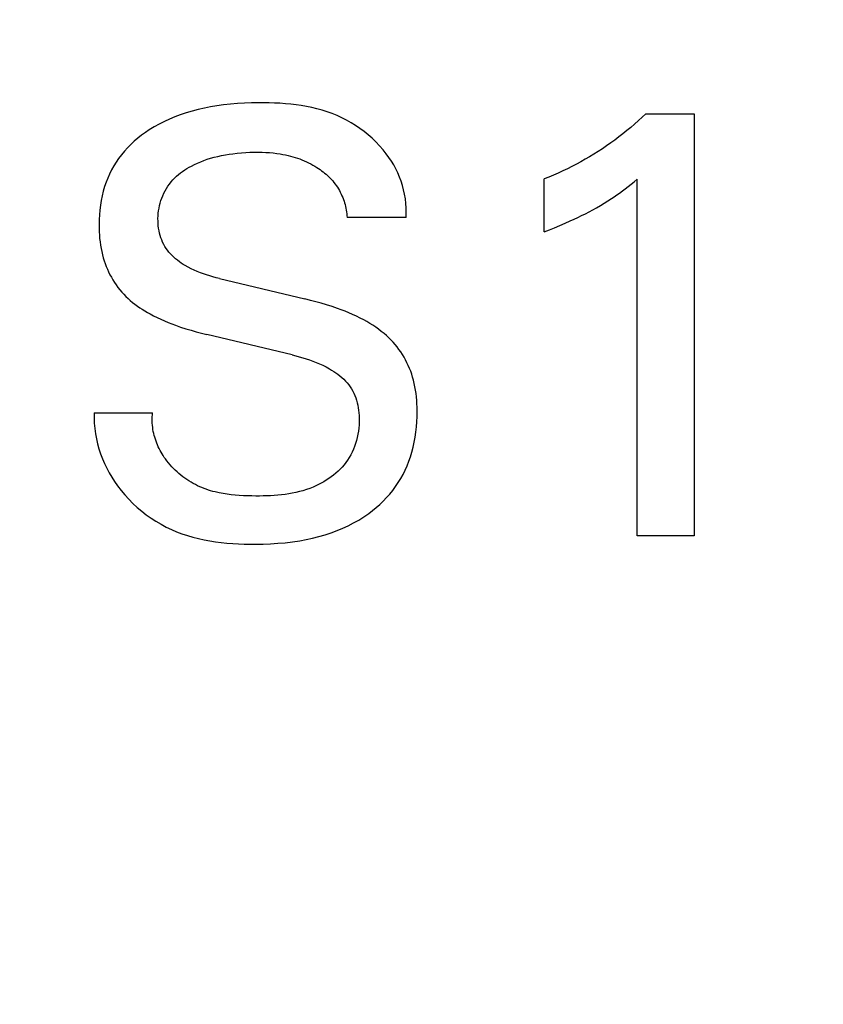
# Model space of a CAD drawing. Extents: x 0 to 841, y 0 to 594.
# Tile 51 of 65: x 304.48 to 307.51, y 524.39 to 528.1. Entities that reach past the tile are written whole.
import ezdxf
from ezdxf.enums import TextEntityAlignment as Align

# ---------------------------------------------------------------- set-up
doc = ezdxf.new("R2010")
doc.units = 0
doc.header["$LTSCALE"] = 46.255
doc.layers.add('10000_FRONT', color=7, linetype='CONTINUOUS')
doc.layers.add('10100_DIM_FRONT', color=7, linetype='CONTINUOUS')
doc.dimstyles.get("Standard").update_dxf_attribs({"dimtxt": 2.5, "dimasz": 2.5, "dimexe": 1.25, "dimexo": 0.625, "dimtad": 1, "dimcen": 2.5, "dimazin": 3, "dimtfac": 1, "dimtmove": 0, "dimatfit": 3})

# ---------------------------------------------------------------- blocks, each defined once
blk = doc.blocks.new('*D0')
at = {"layer": '10100_DIM_FRONT', "color": 7, "linetype": 'CONTINUOUS'}
for p, q in [((300.0881, 565.1891), (300.0881, 261.9906)), ((349.8381, 565.1891), (349.8381, 261.9906)), ((300.0881, 263.9906), (324.9631, 263.9906)), ((349.8381, 263.9906), (324.9631, 263.9906))]:
    blk.add_line(p, q, dxfattribs=at)
for points in [[(303.5881, 264.4906), (300.0881, 263.9906), (303.5881, 263.4906)], [(346.3381, 263.4906), (349.8381, 263.9906), (346.3381, 264.4906)]]:
    blk.add_solid(points, dxfattribs=at)
blk.add_text('49.8', height=3.5, dxfattribs=at).set_placement((323.5001, 264.8656), (333.7501, 264.8656), align=Align.FIT)

msp = doc.modelspace()

# ---------------------------------------------------------------- linework, layer by layer
at = {"layer": '10000_FRONT', "color": 7, "linetype": 'CONTINUOUS'}
for p, q in [((305.1808, 527.7711), (305.1578, 527.7658)), ((305.2039, 527.7756), (305.1808, 527.7711)), ((305.2272, 527.7795), (305.2039, 527.7756)), ((305.2532, 527.7831), (305.2272, 527.7795)), ((305.2794, 527.7859), (305.2532, 527.7831)), ((305.3056, 527.788), (305.2794, 527.7859)), ((305.3319, 527.7895), (305.3056, 527.788)), ((305.3583, 527.7905), (305.3319, 527.7895)), ((305.3848, 527.7909), (305.3583, 527.7905)), ((305.405, 527.7909), (305.3848, 527.7909)), ((305.4252, 527.7906), (305.405, 527.7909)), ((305.4454, 527.7899), (305.4252, 527.7906)), ((305.4656, 527.789), (305.4454, 527.7899)), ((305.4858, 527.7876), (305.4656, 527.789)), ((305.506, 527.7857), (305.4858, 527.7876)), ((305.526, 527.7834), (305.506, 527.7857)), ((305.546, 527.7805), (305.526, 527.7834)), ((305.5658, 527.7771), (305.546, 527.7805)), ((305.5855, 527.7731), (305.5658, 527.7771)), ((305.605, 527.7685), (305.5855, 527.7731)), ((305.6243, 527.7632), (305.605, 527.7685)), ((305.0697, 527.7379), (305.0497, 527.7296)), ((305.09, 527.7455), (305.0697, 527.7379)), ((305.1123, 527.753), (305.09, 527.7455)), ((305.135, 527.7598), (305.1123, 527.753)), ((305.1578, 527.7658), (305.135, 527.7598)), ((305.6434, 527.7572), (305.6243, 527.7632)), ((305.6623, 527.7504), (305.6434, 527.7572)), ((305.6809, 527.7429), (305.6623, 527.7504)), ((305.6988, 527.7347), (305.6809, 527.7429)), ((305.7164, 527.7258), (305.6988, 527.7347)), ((306.8303, 527.7368), (306.8162, 527.7237)), ((306.8442, 527.75), (306.8303, 527.7368)), ((306.8442, 527.75), (307.0256, 527.75)), ((307.0256, 527.75), (307.0256, 526.1591)), ((304.9917, 527.7002), (304.9732, 527.6888)), ((305.0106, 527.7107), (304.9917, 527.7002)), ((305.03, 527.7205), (305.0106, 527.7107)), ((305.0497, 527.7296), (305.03, 527.7205)), ((305.7336, 527.7161), (305.7164, 527.7258)), ((305.7505, 527.7057), (305.7336, 527.7161)), ((305.7669, 527.6946), (305.7505, 527.7057)), ((305.7828, 527.6828), (305.7669, 527.6946)), ((306.7873, 527.6984), (306.7725, 527.6861)), ((306.8018, 527.7109), (306.7873, 527.6984)), ((306.8162, 527.7237), (306.8018, 527.7109)), ((304.9301, 527.6577), (304.9166, 527.6462)), ((304.9441, 527.6686), (304.9301, 527.6577)), ((304.9584, 527.679), (304.9441, 527.6686)), ((304.9732, 527.6888), (304.9584, 527.679)), ((305.7982, 527.6704), (305.7828, 527.6828)), ((305.8131, 527.6573), (305.7982, 527.6704)), ((305.8273, 527.6435), (305.8131, 527.6573)), ((306.7424, 527.6622), (306.727, 527.6506)), ((306.7575, 527.674), (306.7424, 527.6622)), ((306.7725, 527.6861), (306.7575, 527.674)), ((304.8911, 527.6217), (304.8792, 527.6086)), ((304.9036, 527.6342), (304.8911, 527.6217)), ((304.9166, 527.6462), (304.9036, 527.6342)), ((305.841, 527.6292), (305.8273, 527.6435)), ((305.8539, 527.6143), (305.841, 527.6292)), ((306.6961, 527.6286), (306.6804, 527.6179)), ((306.7116, 527.6395), (306.6961, 527.6286)), ((306.727, 527.6506), (306.7116, 527.6395)), ((304.868, 527.5949), (304.8578, 527.5813)), ((304.8792, 527.6086), (304.868, 527.5949)), ((305.2039, 527.5817), (305.2177, 527.5856)), ((305.2177, 527.5856), (305.2316, 527.589)), ((305.2316, 527.589), (305.2456, 527.5921)), ((305.2456, 527.5921), (305.2598, 527.5948)), ((305.2598, 527.5948), (305.2739, 527.5971)), ((305.2739, 527.5971), (305.2882, 527.5991)), ((305.2882, 527.5991), (305.3042, 527.601)), ((305.3042, 527.601), (305.3203, 527.6025)), ((305.3203, 527.6025), (305.3364, 527.6037)), ((305.3364, 527.6037), (305.3525, 527.6044)), ((305.3525, 527.6044), (305.3686, 527.6048)), ((305.3686, 527.6048), (305.3848, 527.6049)), ((305.3848, 527.6049), (305.3985, 527.6046)), ((305.3985, 527.6046), (305.4122, 527.6041)), ((305.4122, 527.6041), (305.4259, 527.6033)), ((305.4259, 527.6033), (305.4395, 527.6021)), ((305.4395, 527.6021), (305.4531, 527.6005)), ((305.4531, 527.6005), (305.4667, 527.5985)), ((305.4667, 527.5985), (305.4767, 527.5967)), ((305.4767, 527.5967), (305.4866, 527.5947)), ((305.4866, 527.5947), (305.4965, 527.5925)), ((305.4965, 527.5925), (305.5053, 527.5902)), ((305.5053, 527.5902), (305.5141, 527.5878)), ((305.5141, 527.5878), (305.5228, 527.5851)), ((305.5228, 527.5851), (305.5314, 527.5823)), ((305.8661, 527.5988), (305.8539, 527.6143)), ((305.8759, 527.5852), (305.8661, 527.5988)), ((305.8852, 527.5711), (305.8759, 527.5852)), ((306.6322, 527.5875), (306.6158, 527.5779)), ((306.6484, 527.5974), (306.6322, 527.5875)), ((306.6645, 527.6075), (306.6484, 527.5974)), ((306.6804, 527.6179), (306.6645, 527.6075)), ((304.8393, 527.5528), (304.8311, 527.5379)), ((304.8482, 527.5673), (304.8393, 527.5528)), ((304.8578, 527.5813), (304.8482, 527.5673)), ((305.1149, 527.5431), (305.1234, 527.548)), ((305.1234, 527.548), (305.1319, 527.5527)), ((305.1319, 527.5527), (305.1435, 527.5586)), ((305.1435, 527.5586), (305.1553, 527.564)), ((305.1553, 527.564), (305.1672, 527.569)), ((305.1672, 527.569), (305.1793, 527.5736)), ((305.1793, 527.5736), (305.1915, 527.5779)), ((305.1915, 527.5779), (305.2039, 527.5817)), ((305.5314, 527.5823), (305.54, 527.5792)), ((305.54, 527.5792), (305.5484, 527.5759)), ((305.5484, 527.5759), (305.5568, 527.5724)), ((305.5568, 527.5724), (305.5651, 527.5688)), ((305.5651, 527.5688), (305.5732, 527.5648)), ((305.5732, 527.5648), (305.5813, 527.5607)), ((305.5813, 527.5607), (305.5892, 527.5564)), ((305.5892, 527.5564), (305.5971, 527.5518)), ((305.5971, 527.5518), (305.6048, 527.5471)), ((305.6048, 527.5471), (305.6107, 527.5432)), ((305.8939, 527.5566), (305.8852, 527.5711)), ((305.9019, 527.5418), (305.8939, 527.5566)), ((306.5655, 527.5507), (306.5484, 527.5422)), ((306.5824, 527.5595), (306.5655, 527.5507)), ((306.5992, 527.5686), (306.5824, 527.5595)), ((306.6158, 527.5779), (306.5992, 527.5686)), ((304.8235, 527.5226), (304.8166, 527.507)), ((304.8311, 527.5379), (304.8235, 527.5226)), ((305.0687, 527.5075), (305.0758, 527.5142)), ((305.0758, 527.5142), (305.0831, 527.5205)), ((305.0831, 527.5205), (305.0907, 527.5266)), ((305.0907, 527.5266), (305.0986, 527.5324)), ((305.0986, 527.5324), (305.1067, 527.5379)), ((305.1067, 527.5379), (305.1149, 527.5431)), ((305.6107, 527.5432), (305.6166, 527.5391)), ((305.6166, 527.5391), (305.6224, 527.535)), ((305.6224, 527.535), (305.6281, 527.5306)), ((305.6281, 527.5306), (305.6337, 527.5262)), ((305.6337, 527.5262), (305.6391, 527.5216)), ((305.6391, 527.5216), (305.6445, 527.5169)), ((305.6445, 527.5169), (305.6496, 527.512)), ((305.6496, 527.512), (305.6547, 527.5069)), ((305.9092, 527.5267), (305.9019, 527.5418)), ((305.9159, 527.5112), (305.9092, 527.5267)), ((305.9218, 527.4954), (305.9159, 527.5112)), ((306.4787, 527.511), (306.4609, 527.504)), ((306.4963, 527.5184), (306.4787, 527.511)), ((306.5138, 527.526), (306.4963, 527.5184)), ((306.5312, 527.534), (306.5138, 527.526)), ((306.5484, 527.5422), (306.5312, 527.534)), ((304.8048, 527.4751), (304.7997, 527.4578)), ((304.8104, 527.4912), (304.8048, 527.4751)), ((304.8166, 527.507), (304.8104, 527.4912)), ((305.0377, 527.4679), (305.0432, 527.4765)), ((305.0432, 527.4765), (305.0491, 527.4848)), ((305.0491, 527.4848), (305.0553, 527.4928)), ((305.0553, 527.4928), (305.062, 527.5004)), ((305.062, 527.5004), (305.0687, 527.5075)), ((305.6547, 527.5069), (305.6595, 527.5018)), ((305.6595, 527.5018), (305.6642, 527.4964)), ((305.6642, 527.4964), (305.6689, 527.4908)), ((305.6689, 527.4908), (305.6734, 527.4849)), ((305.6734, 527.4849), (305.6777, 527.479)), ((305.6777, 527.479), (305.6818, 527.4729)), ((305.6818, 527.4729), (305.6857, 527.4666)), ((305.927, 527.4793), (305.9218, 527.4954)), ((305.9314, 527.4629), (305.927, 527.4793)), ((306.4609, 527.3044), (306.4609, 527.504)), ((306.7663, 527.4669), (306.7769, 527.4751)), ((306.7769, 527.4751), (306.7885, 527.4843)), ((306.7885, 527.4843), (306.7999, 527.4935)), ((306.7999, 527.4935), (306.8113, 527.5028)), ((306.8113, 526.1591), (306.8113, 527.5028)), ((304.7954, 527.4402), (304.7918, 527.4225)), ((304.7997, 527.4578), (304.7954, 527.4402)), ((305.02, 527.4313), (305.0238, 527.4407)), ((305.0238, 527.4407), (305.028, 527.45)), ((305.028, 527.45), (305.0327, 527.4591)), ((305.0327, 527.4591), (305.0377, 527.4679)), ((305.6857, 527.4666), (305.6894, 527.4602)), ((305.6894, 527.4602), (305.6929, 527.4538)), ((305.6929, 527.4538), (305.6961, 527.4472)), ((305.6961, 527.4472), (305.6992, 527.4405)), ((305.6992, 527.4405), (305.702, 527.4337)), ((305.9351, 527.4462), (305.9314, 527.4629)), ((305.9379, 527.4292), (305.9351, 527.4462)), ((306.7149, 527.4303), (306.725, 527.437)), ((306.725, 527.437), (306.7349, 527.4439)), ((306.7349, 527.4439), (306.7448, 527.4509)), ((306.7448, 527.4509), (306.7556, 527.4589)), ((306.7556, 527.4589), (306.7663, 527.4669)), ((304.7889, 527.4046), (304.7866, 527.3867)), ((304.7918, 527.4225), (304.7889, 527.4046)), ((305.0098, 527.3938), (305.0117, 527.4034)), ((305.0117, 527.4034), (305.0141, 527.4128)), ((305.0141, 527.4128), (305.0168, 527.4221)), ((305.0168, 527.4221), (305.02, 527.4313)), ((305.702, 527.4337), (305.7045, 527.4271)), ((305.7045, 527.4271), (305.7069, 527.4205)), ((305.7069, 527.4205), (305.709, 527.4138)), ((305.709, 527.4138), (305.7109, 527.4071)), ((305.7109, 527.4071), (305.7125, 527.4003)), ((305.7125, 527.4003), (305.714, 527.3935)), ((305.9399, 527.4119), (305.9379, 527.4292)), ((305.9409, 527.3945), (305.9399, 527.4119)), ((306.6583, 527.3956), (306.6727, 527.4039)), ((306.6727, 527.4039), (306.6869, 527.4125)), ((306.6869, 527.4125), (306.701, 527.4212)), ((306.701, 527.4212), (306.7149, 527.4303)), ((304.7851, 527.3686), (304.7841, 527.3505)), ((304.7866, 527.3867), (304.7851, 527.3686)), ((305.006, 527.355), (305.0063, 527.3648)), ((305.0063, 527.3648), (305.0071, 527.3746)), ((305.0071, 527.3746), (305.0082, 527.3842)), ((305.0082, 527.3842), (305.0098, 527.3938)), ((305.714, 527.3935), (305.7153, 527.3866)), ((305.7153, 527.3866), (305.7163, 527.3797)), ((305.7163, 527.3797), (305.7172, 527.3728)), ((305.7172, 527.3728), (305.7178, 527.3658)), ((305.7178, 527.3658), (305.7182, 527.3588)), ((305.9404, 527.3588), (305.9411, 527.3768)), ((305.9411, 527.3768), (305.9409, 527.3945)), ((306.5877, 527.3589), (306.6019, 527.3658)), ((306.6019, 527.3658), (306.616, 527.3729)), ((306.616, 527.3729), (306.63, 527.3801)), ((306.63, 527.3801), (306.6438, 527.3876)), ((306.6438, 527.3876), (306.6583, 527.3956)), ((304.7839, 527.3399), (304.7838, 527.3293)), ((304.7838, 527.3293), (304.784, 527.3168)), ((304.7841, 527.3505), (304.7839, 527.3399)), ((305.0061, 527.3452), (305.006, 527.355)), ((305.0065, 527.3361), (305.0061, 527.3452)), ((305.0072, 527.327), (305.0065, 527.3361)), ((305.0084, 527.3179), (305.0072, 527.327)), ((305.9404, 527.3588), (305.7182, 527.3588)), ((306.5004, 527.3203), (306.5201, 527.3285)), ((306.5201, 527.3285), (306.5397, 527.3369)), ((306.5397, 527.3369), (306.5592, 527.3456)), ((306.5592, 527.3456), (306.5735, 527.3522)), ((306.5735, 527.3522), (306.5877, 527.3589)), ((304.784, 527.3168), (304.7844, 527.3043)), ((304.7844, 527.3043), (304.7852, 527.2917)), ((304.7852, 527.2917), (304.7862, 527.2793)), ((305.0099, 527.3088), (305.0084, 527.3179)), ((305.0118, 527.2999), (305.0099, 527.3088)), ((305.0141, 527.2911), (305.0118, 527.2999)), ((305.0168, 527.2824), (305.0141, 527.2911)), ((306.4609, 527.3044), (306.4807, 527.3123)), ((306.4807, 527.3123), (306.5004, 527.3203)), ((304.7862, 527.2793), (304.7876, 527.2668)), ((304.7876, 527.2668), (304.7894, 527.2545)), ((304.7894, 527.2545), (304.7915, 527.2421)), ((305.0199, 527.2739), (305.0168, 527.2824)), ((305.0234, 527.2655), (305.0199, 527.2739)), ((305.0274, 527.2574), (305.0234, 527.2655)), ((305.0318, 527.2496), (305.0274, 527.2574)), ((305.0365, 527.2422), (305.0318, 527.2496)), ((304.7915, 527.2421), (304.794, 527.2299)), ((304.794, 527.2299), (304.7969, 527.2177)), ((304.7969, 527.2177), (304.7999, 527.2067)), ((305.0416, 527.235), (305.0365, 527.2422)), ((305.0471, 527.2282), (305.0416, 527.235)), ((305.0529, 527.2215), (305.0471, 527.2282)), ((305.0591, 527.2152), (305.0529, 527.2215)), ((305.0656, 527.209), (305.0591, 527.2152)), ((304.7999, 527.2067), (304.8032, 527.1958)), ((304.8032, 527.1958), (304.8069, 527.185)), ((304.8069, 527.185), (304.8109, 527.1743)), ((305.0723, 527.2032), (305.0656, 527.209)), ((305.0792, 527.1975), (305.0723, 527.2032)), ((305.0864, 527.1921), (305.0792, 527.1975)), ((305.0937, 527.187), (305.0864, 527.1921)), ((305.1012, 527.1821), (305.0937, 527.187)), ((305.1089, 527.1774), (305.1012, 527.1821)), ((305.1199, 527.1712), (305.1089, 527.1774)), ((304.8109, 527.1743), (304.8153, 527.1638)), ((304.8153, 527.1638), (304.82, 527.1534)), ((304.82, 527.1534), (304.825, 527.1431)), ((304.825, 527.1431), (304.8305, 527.1331)), ((305.131, 527.1653), (305.1199, 527.1712)), ((305.1424, 527.16), (305.131, 527.1653)), ((305.1539, 527.1549), (305.1424, 527.16)), ((305.1655, 527.1503), (305.1539, 527.1549)), ((305.1773, 527.146), (305.1655, 527.1503)), ((305.1892, 527.142), (305.1773, 527.146)), ((305.2011, 527.1383), (305.1892, 527.142)), ((305.2131, 527.1349), (305.2011, 527.1383)), ((304.8305, 527.1331), (304.8362, 527.1232)), ((304.8362, 527.1232), (304.8423, 527.1137)), ((304.8423, 527.1137), (304.8486, 527.1043)), ((304.8486, 527.1043), (304.8553, 527.0952)), ((305.2252, 527.1316), (305.2131, 527.1349)), ((305.2374, 527.1286), (305.2252, 527.1316)), ((305.2374, 527.1286), (305.5594, 527.0515)), ((304.8553, 527.0952), (304.8624, 527.0863)), ((304.8624, 527.0863), (304.8697, 527.0777)), ((304.8697, 527.0777), (304.8773, 527.0693)), ((304.8773, 527.0693), (304.8852, 527.0612)), ((304.8852, 527.0612), (304.8933, 527.0534)), ((304.8933, 527.0534), (304.9017, 527.0459)), ((304.9017, 527.0459), (304.9104, 527.0386)), ((304.9104, 527.0386), (304.9192, 527.0317)), ((304.9192, 527.0317), (304.9283, 527.025)), ((305.58, 527.0464), (305.5594, 527.0515)), ((305.6006, 527.0411), (305.58, 527.0464)), ((305.6211, 527.0353), (305.6006, 527.0411)), ((305.6414, 527.0293), (305.6211, 527.0353)), ((305.6617, 527.0228), (305.6414, 527.0293)), ((304.9283, 527.025), (304.9375, 527.0186)), ((304.9375, 527.0186), (304.9469, 527.0125)), ((304.9469, 527.0125), (304.9565, 527.0065)), ((304.9565, 527.0065), (304.9662, 527.0008)), ((304.9662, 527.0008), (304.9761, 526.9953)), ((304.9761, 526.9953), (304.9894, 526.9883)), ((305.6818, 527.0159), (305.6617, 527.0228)), ((305.6963, 527.0105), (305.6818, 527.0159)), ((305.7108, 527.005), (305.6963, 527.0105)), ((305.7252, 526.9991), (305.7108, 527.005)), ((305.7394, 526.9929), (305.7252, 526.9991)), ((305.7535, 526.9864), (305.7394, 526.9929)), ((304.9894, 526.9883), (305.0028, 526.9816)), ((305.0028, 526.9816), (305.0164, 526.9752)), ((305.0164, 526.9752), (305.0302, 526.9692)), ((305.0302, 526.9692), (305.044, 526.9634)), ((305.044, 526.9634), (305.058, 526.9579)), ((305.058, 526.9579), (305.0721, 526.9526)), ((305.0721, 526.9526), (305.0914, 526.9458)), ((305.7674, 526.9796), (305.7535, 526.9864)), ((305.7812, 526.9724), (305.7674, 526.9796)), ((305.7927, 526.966), (305.7812, 526.9724)), ((305.804, 526.9593), (305.7927, 526.966)), ((305.8152, 526.9523), (305.804, 526.9593)), ((305.8262, 526.9451), (305.8152, 526.9523)), ((305.0914, 526.9458), (305.1108, 526.9395)), ((305.1108, 526.9395), (305.1304, 526.9335)), ((305.1304, 526.9335), (305.1501, 526.9279)), ((305.1501, 526.9279), (305.1699, 526.9226)), ((305.1699, 526.9226), (305.1897, 526.9177)), ((305.5118, 526.8406), (305.1897, 526.9177)), ((305.8369, 526.9374), (305.8262, 526.9451)), ((305.8474, 526.9295), (305.8369, 526.9374)), ((305.8576, 526.9211), (305.8474, 526.9295)), ((305.8665, 526.9134), (305.8576, 526.9211)), ((305.8751, 526.9054), (305.8665, 526.9134)), ((305.8834, 526.8971), (305.8751, 526.9054)), ((305.8914, 526.8886), (305.8834, 526.8971)), ((305.8992, 526.8798), (305.8914, 526.8886)), ((305.9066, 526.8707), (305.8992, 526.8798)), ((305.5118, 526.8406), (305.525, 526.8374)), ((305.9137, 526.8614), (305.9066, 526.8707)), ((305.9205, 526.8518), (305.9137, 526.8614)), ((305.9269, 526.842), (305.9205, 526.8518)), ((305.933, 526.832), (305.9269, 526.842)), ((305.525, 526.8374), (305.5381, 526.8339)), ((305.5381, 526.8339), (305.5511, 526.8302)), ((305.5511, 526.8302), (305.5641, 526.8262)), ((305.5641, 526.8262), (305.577, 526.822)), ((305.577, 526.822), (305.5898, 526.8174)), ((305.5898, 526.8174), (305.6024, 526.8124)), ((305.6024, 526.8124), (305.615, 526.8071)), ((305.615, 526.8071), (305.6274, 526.8014)), ((305.9387, 526.8217), (305.933, 526.832)), ((305.9441, 526.8112), (305.9387, 526.8217)), ((305.9491, 526.8006), (305.9441, 526.8112)), ((305.6274, 526.8014), (305.6396, 526.7952)), ((305.6396, 526.7952), (305.6516, 526.7886)), ((305.6516, 526.7886), (305.6599, 526.7837)), ((305.6599, 526.7837), (305.6681, 526.7785)), ((305.6681, 526.7785), (305.6761, 526.7731)), ((305.6761, 526.7731), (305.6839, 526.7675)), ((305.6839, 526.7675), (305.6914, 526.7616)), ((305.9537, 526.7898), (305.9491, 526.8006)), ((305.958, 526.7788), (305.9537, 526.7898)), ((305.9618, 526.7677), (305.958, 526.7788)), ((305.9654, 526.7565), (305.9618, 526.7677)), ((305.6914, 526.7616), (305.6988, 526.7554)), ((305.6988, 526.7554), (305.7058, 526.7489)), ((305.7058, 526.7489), (305.7125, 526.7422)), ((305.7125, 526.7422), (305.7189, 526.7352)), ((305.7189, 526.7352), (305.7249, 526.728)), ((305.9685, 526.7452), (305.9654, 526.7565)), ((305.9716, 526.7328), (305.9685, 526.7452)), ((305.9742, 526.7202), (305.9716, 526.7328)), ((305.7249, 526.728), (305.7304, 526.7204)), ((305.7304, 526.7204), (305.7356, 526.7126)), ((305.7356, 526.7126), (305.7402, 526.7045)), ((305.7402, 526.7045), (305.7444, 526.6961)), ((305.7444, 526.6961), (305.7481, 526.6875)), ((305.9764, 526.7076), (305.9742, 526.7202)), ((305.9782, 526.6949), (305.9764, 526.7076)), ((305.9797, 526.6822), (305.9782, 526.6949)), ((305.7481, 526.6875), (305.7514, 526.6786)), ((305.7514, 526.6786), (305.7542, 526.6696)), ((305.7542, 526.6696), (305.7567, 526.6604)), ((305.7567, 526.6604), (305.7588, 526.651)), ((305.9808, 526.6694), (305.9797, 526.6822)), ((305.9816, 526.6565), (305.9808, 526.6694)), ((305.9821, 526.6437), (305.9816, 526.6565)), ((304.7657, 526.6229), (304.7654, 526.6028)), ((304.7657, 526.6229), (304.9856, 526.6229)), ((304.9849, 526.6148), (304.9856, 526.6229)), ((305.7588, 526.651), (305.7605, 526.6416)), ((305.7605, 526.6416), (305.7618, 526.632)), ((305.7618, 526.632), (305.7628, 526.6224)), ((305.7628, 526.6224), (305.7635, 526.6127)), ((305.9824, 526.6308), (305.9821, 526.6437)), ((305.9822, 526.6081), (305.9824, 526.6195)), ((305.9824, 526.6195), (305.9824, 526.6308)), ((304.7654, 526.6028), (304.7661, 526.5828)), ((304.7661, 526.5828), (304.7678, 526.563)), ((304.9842, 526.5989), (304.9844, 526.6068)), ((304.9843, 526.591), (304.9842, 526.5989)), ((304.9846, 526.5831), (304.9843, 526.591)), ((304.9844, 526.6068), (304.9849, 526.6148)), ((304.9852, 526.5753), (304.9846, 526.5831)), ((305.7635, 526.6127), (305.764, 526.6007)), ((305.7639, 526.5888), (305.7635, 526.5768)), ((305.764, 526.6007), (305.7639, 526.5888)), ((305.9798, 526.5693), (305.9813, 526.5887)), ((305.9813, 526.5887), (305.9822, 526.6081)), ((304.7678, 526.563), (304.7705, 526.5435)), ((304.986, 526.5676), (304.9852, 526.5753)), ((304.9871, 526.5599), (304.986, 526.5676)), ((304.9884, 526.5524), (304.9871, 526.5599)), ((304.99, 526.5448), (304.9884, 526.5524)), ((304.9918, 526.5374), (304.99, 526.5448)), ((305.7611, 526.5531), (305.7592, 526.5414)), ((305.7625, 526.5649), (305.7611, 526.5531)), ((305.7635, 526.5768), (305.7625, 526.5649)), ((305.9749, 526.5307), (305.9777, 526.5499)), ((305.9777, 526.5499), (305.9798, 526.5693)), ((304.7705, 526.5435), (304.774, 526.5241)), ((304.774, 526.5241), (304.7784, 526.5051)), ((304.9938, 526.53), (304.9918, 526.5374)), ((304.996, 526.5227), (304.9938, 526.53)), ((304.9985, 526.5155), (304.996, 526.5227)), ((305.0011, 526.5084), (304.9985, 526.5155)), ((305.004, 526.5013), (305.0011, 526.5084)), ((305.7506, 526.5069), (305.7468, 526.4958)), ((305.754, 526.5183), (305.7506, 526.5069)), ((305.7568, 526.5298), (305.754, 526.5183)), ((305.7592, 526.5414), (305.7568, 526.5298)), ((305.9671, 526.4926), (305.9713, 526.5116)), ((305.9713, 526.5116), (305.9749, 526.5307)), ((304.7784, 526.5051), (304.7837, 526.4862)), ((304.7837, 526.4862), (304.7898, 526.4677)), ((305.0071, 526.4944), (305.004, 526.5013)), ((305.0104, 526.4875), (305.0071, 526.4944)), ((305.0138, 526.4807), (305.0104, 526.4875)), ((305.0175, 526.474), (305.0138, 526.4807)), ((305.0213, 526.4675), (305.0175, 526.474)), ((305.7377, 526.4742), (305.7324, 526.4638)), ((305.7425, 526.4849), (305.7377, 526.4742)), ((305.7468, 526.4958), (305.7425, 526.4849)), ((305.9568, 526.4567), (305.9621, 526.4738)), ((305.9621, 526.4738), (305.9671, 526.4926)), ((304.7898, 526.4677), (304.7967, 526.4495)), ((304.7967, 526.4495), (304.8043, 526.4316)), ((305.0253, 526.461), (305.0213, 526.4675)), ((305.0295, 526.4546), (305.0253, 526.461)), ((305.0339, 526.4484), (305.0295, 526.4546)), ((305.0395, 526.4409), (305.0339, 526.4484)), ((305.0453, 526.4335), (305.0395, 526.4409)), ((305.0513, 526.4264), (305.0453, 526.4335)), ((305.7139, 526.4349), (305.7071, 526.4262)), ((305.7203, 526.4439), (305.7139, 526.4349)), ((305.7266, 526.4537), (305.7203, 526.4439)), ((305.7324, 526.4638), (305.7266, 526.4537)), ((305.9443, 526.4231), (305.9509, 526.4398)), ((305.9509, 526.4398), (305.9568, 526.4567)), ((304.8043, 526.4316), (304.8128, 526.414)), ((304.8128, 526.414), (304.8219, 526.3968)), ((304.8219, 526.3968), (304.8318, 526.38)), ((305.0576, 526.4194), (305.0513, 526.4264)), ((305.0641, 526.4126), (305.0576, 526.4194)), ((305.0708, 526.406), (305.0641, 526.4126)), ((305.0776, 526.3996), (305.0708, 526.406)), ((305.0847, 526.3934), (305.0776, 526.3996)), ((305.6843, 526.4021), (305.676, 526.3947)), ((305.6923, 526.4098), (305.6843, 526.4021)), ((305.6999, 526.4179), (305.6923, 526.4098)), ((305.7071, 526.4262), (305.6999, 526.4179)), ((305.9291, 526.3905), (305.937, 526.4066)), ((305.937, 526.4066), (305.9443, 526.4231)), ((304.8318, 526.38), (304.8423, 526.3636)), ((304.8423, 526.3636), (304.8535, 526.3476)), ((305.0919, 526.3874), (305.0847, 526.3934)), ((305.0993, 526.3816), (305.0919, 526.3874)), ((305.1069, 526.376), (305.0993, 526.3816)), ((305.1146, 526.3707), (305.1069, 526.376)), ((305.1225, 526.3656), (305.1146, 526.3707)), ((305.1304, 526.3607), (305.1225, 526.3656)), ((305.1386, 526.3561), (305.1304, 526.3607)), ((305.6305, 526.3624), (305.6208, 526.3569)), ((305.6401, 526.3682), (305.6305, 526.3624)), ((305.6495, 526.3743), (305.6401, 526.3682)), ((305.6586, 526.3808), (305.6495, 526.3743)), ((305.6675, 526.3876), (305.6586, 526.3808)), ((305.676, 526.3947), (305.6675, 526.3876)), ((305.9012, 526.3446), (305.9112, 526.3595)), ((305.9112, 526.3595), (305.9205, 526.3748)), ((305.9205, 526.3748), (305.9291, 526.3905)), ((304.8535, 526.3476), (304.8669, 526.33)), ((304.8669, 526.33), (304.881, 526.3131)), ((305.1468, 526.3517), (305.1386, 526.3561)), ((305.1551, 526.3476), (305.1468, 526.3517)), ((305.1635, 526.3437), (305.1551, 526.3476)), ((305.1716, 526.3403), (305.1635, 526.3437)), ((305.1797, 526.3371), (305.1716, 526.3403)), ((305.1879, 526.3341), (305.1797, 526.3371)), ((305.1961, 526.3313), (305.1879, 526.3341)), ((305.2044, 526.3287), (305.1961, 526.3313)), ((305.2128, 526.3264), (305.2044, 526.3287)), ((305.2212, 526.3242), (305.2128, 526.3264)), ((305.2361, 526.3208), (305.2212, 526.3242)), ((305.5254, 526.3221), (305.5121, 526.3193)), ((305.5387, 526.3253), (305.5254, 526.3221)), ((305.5519, 526.3289), (305.5387, 526.3253)), ((305.5649, 526.3329), (305.5519, 526.3289)), ((305.5779, 526.3375), (305.5649, 526.3329)), ((305.5907, 526.3426), (305.5779, 526.3375)), ((305.6008, 526.347), (305.5907, 526.3426)), ((305.6109, 526.3518), (305.6008, 526.347)), ((305.6208, 526.3569), (305.6109, 526.3518)), ((305.8792, 526.3161), (305.8906, 526.3301)), ((305.8906, 526.3301), (305.9012, 526.3446)), ((304.881, 526.3131), (304.8959, 526.2967)), ((304.8959, 526.2967), (304.9115, 526.281)), ((305.2511, 526.3179), (305.2361, 526.3208)), ((305.2663, 526.3155), (305.2511, 526.3179)), ((305.2816, 526.3135), (305.2663, 526.3155)), ((305.2969, 526.312), (305.2816, 526.3135)), ((305.3124, 526.3108), (305.2969, 526.312)), ((305.3279, 526.3099), (305.3124, 526.3108)), ((305.3434, 526.3093), (305.3279, 526.3099)), ((305.359, 526.3089), (305.3434, 526.3093)), ((305.3746, 526.3088), (305.359, 526.3089)), ((305.3885, 526.3088), (305.3746, 526.3088)), ((305.4024, 526.309), (305.3885, 526.3088)), ((305.4163, 526.3094), (305.4024, 526.309)), ((305.4301, 526.31), (305.4163, 526.3094)), ((305.444, 526.3108), (305.4301, 526.31)), ((305.4577, 526.3119), (305.444, 526.3108)), ((305.4714, 526.3132), (305.4577, 526.3119)), ((305.485, 526.3149), (305.4714, 526.3132)), ((305.4986, 526.3169), (305.485, 526.3149)), ((305.5121, 526.3193), (305.4986, 526.3169)), ((305.8417, 526.2772), (305.8548, 526.2896)), ((305.8548, 526.2896), (305.8673, 526.3026)), ((305.8673, 526.3026), (305.8792, 526.3161)), ((304.9115, 526.281), (304.9277, 526.266)), ((304.9277, 526.266), (304.9446, 526.2517)), ((304.9446, 526.2517), (304.962, 526.2382)), ((305.7998, 526.243), (305.8142, 526.2539)), ((305.8142, 526.2539), (305.8282, 526.2653)), ((305.8282, 526.2653), (305.8417, 526.2772)), ((304.962, 526.2382), (304.98, 526.2254)), ((304.98, 526.2254), (304.9984, 526.2134)), ((304.9984, 526.2134), (305.0174, 526.2022)), ((305.7427, 526.2072), (305.7622, 526.2183)), ((305.7622, 526.2183), (305.7813, 526.2302)), ((305.7813, 526.2302), (305.7998, 526.243)), ((305.0174, 526.2022), (305.0367, 526.1919)), ((305.0367, 526.1919), (305.0564, 526.1824)), ((305.0564, 526.1824), (305.0763, 526.174)), ((305.0763, 526.174), (305.0964, 526.1664)), ((305.6585, 526.1702), (305.6815, 526.1788)), ((305.6815, 526.1788), (305.7023, 526.1874)), ((305.7023, 526.1874), (305.7227, 526.1969)), ((305.7227, 526.1969), (305.7427, 526.2072)), ((305.0964, 526.1664), (305.1169, 526.1596)), ((305.1169, 526.1596), (305.1376, 526.1536)), ((305.1376, 526.1536), (305.1585, 526.1483)), ((305.1585, 526.1483), (305.1796, 526.1437)), ((305.1796, 526.1437), (305.201, 526.1397)), ((305.201, 526.1397), (305.2224, 526.1364)), ((305.2224, 526.1364), (305.244, 526.1337)), ((305.4851, 526.1329), (305.5125, 526.1361)), ((305.5125, 526.1361), (305.5398, 526.1402)), ((305.5398, 526.1402), (305.5639, 526.1446)), ((305.5639, 526.1446), (305.5878, 526.1498)), ((305.5878, 526.1498), (305.6116, 526.1557)), ((305.6116, 526.1557), (305.6352, 526.1625)), ((305.6352, 526.1625), (305.6585, 526.1702)), ((307.0256, 526.1591), (306.8113, 526.1591)), ((305.244, 526.1337), (305.2657, 526.1315)), ((305.2657, 526.1315), (305.2875, 526.1298)), ((305.2875, 526.1298), (305.3092, 526.1286)), ((305.3092, 526.1286), (305.331, 526.1278)), ((305.331, 526.1278), (305.3528, 526.1274)), ((305.3528, 526.1274), (305.3746, 526.1274)), ((305.3746, 526.1274), (305.4024, 526.1278)), ((305.4024, 526.1278), (305.4301, 526.1288)), ((305.4301, 526.1288), (305.4576, 526.1305)), ((305.4576, 526.1305), (305.4851, 526.1329))]:
    msp.add_line(p, q, dxfattribs=at)

# ---------------------------------------------------------------- dimensions: what is measured, and where the dimension line sits
at = {"layer": '10100_DIM_FRONT', "color": 7, "linetype": 'CONTINUOUS'}
dim = msp.add_linear_dim(base=(349.8381, 263.9906), p1=(300.0881, 565.1891), p2=(349.8381, 565.1891), dimstyle='Standard', dxfattribs=at)
dim.commit()
dim.dimension.update_dxf_attribs({"geometry": '*D0', "text_midpoint": (328.6251, 266.6156), "dimtype": 128})

doc.saveas('drawing.dxf')
